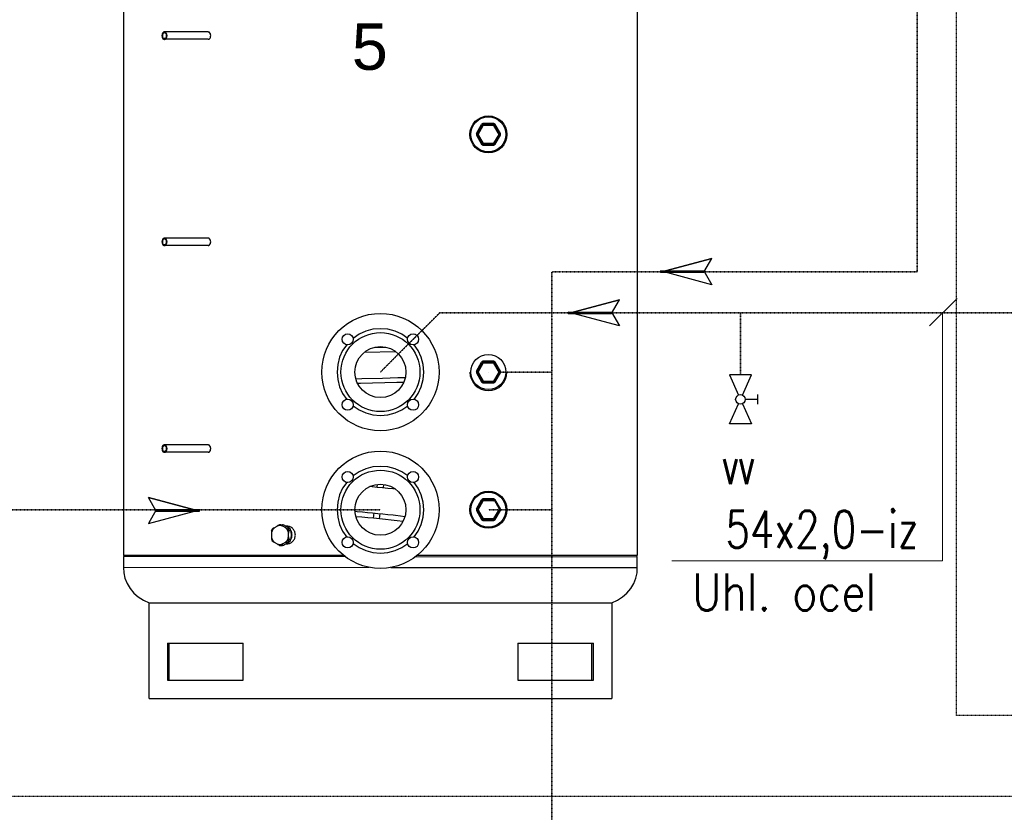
# Model space of a CAD drawing. Header units: millimetres. Extents: x -98431657 to -98227415, y -465497820 to -465456067.
# Tile 38 of 62: x -98397682 to -98396353, y -465489072 to -465488002. Entities that reach past the tile are written whole.
import ezdxf

# ---------------------------------------------------------------- set-up
doc = ezdxf.new("R2010")
doc.units = ezdxf.units.MM
doc.linetypes.add('Carkovana 0.5x', pattern=[0.14, 0.1, -0.04])
doc.linetypes.add('Teckovana', pattern=[0.06, 0, -0.06])
for name, color, linetype, lineweight in [('Pasivní chlazení', 7, 'Continuous', 25), ('WPF 1 - vrt', 7, 'Continuous', 25), ('základ', 7, 'Continuous', 25)]:
    doc.layers.add(name, color=color, linetype=linetype, lineweight=lineweight)
doc.styles.add('ARIAL', font='arial.ttf')
doc.styles.add('ROMANS', font='romans__.ttf')

# ---------------------------------------------------------------- blocks, each defined once
blk = doc.blocks.new('KOMPLEXNÍ OBJEKT_94')
at = {"layer": 'WPF 1 - vrt', "color": 0, "lineweight": 25}
blk.add_lwpolyline([(-98397425.7, -465488028.4), (-98397425.7, -465488028.4), (-98397425.7, -465488028.4)], dxfattribs=at)
for centre, radius, start, end in [((-98397426.9, -465488025.9), 2.73, 278.4846, 296.4098), ((-98397429.5, -465488024.5), 5.44, 315.2317, 341.9208)]:
    blk.add_arc(centre, radius, start, end, dxfattribs=at)
blk = doc.blocks.new('KOMPLEXNÍ OBJEKT_95')
at = {"layer": 'WPF 1 - vrt', "color": 0, "lineweight": 25}
blk.add_lwpolyline([(-98397425.7, -465488306.5), (-98397425.7, -465488306.5), (-98397425.7, -465488306.5)], dxfattribs=at)
for centre, radius, start, end in [((-98397427.4, -465488304.7), 2.26, 281.559, 294.6847), ((-98397426.8, -465488304.4), 2.41, 277.3, 297.5944)]:
    blk.add_arc(centre, radius, start, end, dxfattribs=at)
blk = doc.blocks.new('KOMPLEXNÍ OBJEKT_96')
at = {"layer": 'WPF 1 - vrt', "color": 0, "lineweight": 25}
blk.add_lwpolyline([(-98397425.7, -465488585.5), (-98397425.7, -465488585.5), (-98397425.7, -465488585.5)], dxfattribs=at)
blk.add_arc((-98397426.8, -465488583.2), 2.57, 278.273, 297.3077, dxfattribs=at)
blk = doc.blocks.new('KOMPLEXNÍ OBJEKT_97')
at = {"layer": 'WPF 1 - vrt', "color": 0, "lineweight": 25}
blk.add_line((-98397425.6, -465488019.3), (-98397425.6, -465488019.3), dxfattribs=at)
blk.add_arc((-98397426.8, -465488021.5), 2.51, 61.3479, 82.5859, dxfattribs=at)
blk = doc.blocks.new('KOMPLEXNÍ OBJEKT_99')
at = {"layer": 'WPF 1 - vrt', "color": 0, "lineweight": 25}
for p, q in [((-98397322.6, -465488707), (-98397326.8, -465488709.6)), ((-98397329.3, -465488711.4), (-98397326.4, -465488711.4))]:
    blk.add_line(p, q, dxfattribs=at)
for centre, radius, start, end in [((-98397287.8, -465488767.4), 69.7, 123.9773, 126.5428), ((-98397331.2, -465488698.2), 12.3, 313.9615, 332.2831), ((-98397332, -465488697.7), 13.2, 331.8395, 349.2804), ((-98397247.2, -465488695.2), 71.9, 183.8966, 186.0769)]:
    blk.add_arc(centre, radius, start, end, dxfattribs=at)
blk = doc.blocks.new('KOMPLEXNÍ OBJEKT_100')
at = {"layer": 'WPF 1 - vrt', "color": 0, "lineweight": 25}
blk.add_line((-98397319, -465488707), (-98397323.1, -465488709.6), dxfattribs=at)
blk.add_lwpolyline([(-98397316.4, -465488705.2), (-98397315.6, -465488703.7), (-98397318.6, -465488703.7), (-98397319.4, -465488705.2), (-98397316.4, -465488705.2)], dxfattribs=at)
for centre, radius, start, end in [((-98397369.6, -465488629.5), 92.7, 298.4263, 300.1407), ((-98397350.5, -465488659.5), 57, 303.5946, 306.7274)]:
    blk.add_arc(centre, radius, start, end, dxfattribs=at)
blk = doc.blocks.new('KOMPLEXNÍ OBJEKT_101')
at = {"layer": 'WPF 1 - vrt', "color": 0, "lineweight": 25}
blk.add_line((-98397315.3, -465488694.9), (-98397315.3, -465488700.1), dxfattribs=at)
blk.add_lwpolyline([(-98397315.6, -465488691.3), (-98397316.4, -465488689.8), (-98397319.4, -465488689.8), (-98397318.6, -465488691.3), (-98397315.6, -465488691.3)], dxfattribs=at)
for centre, radius, start, end in [((-98397353.8, -465488696.5), 38.5, 3.6983, 7.7116), ((-98397326.5, -465488697.5), 12.3, 359.7526, 26.4636), ((-98397332.9, -465488695.8), 17.7, 2.8483, 5.8822), ((-98397325.9, -465488697.6), 11.6, 333.0099, 359.8957), ((-98397387.1, -465488695.2), 72, 353.9094, 356.0897)]:
    blk.add_arc(centre, radius, start, end, dxfattribs=at)
blk = doc.blocks.new('KOMPLEXNÍ OBJEKT_102')
at = {"layer": 'WPF 1 - vrt', "color": 0, "lineweight": 25}
for p, q in [((-98397329.3, -465488683.6), (-98397326.4, -465488683.6)), ((-98397322.6, -465488688), (-98397326.8, -465488685.4)), ((-98397318.9, -465488700.1), (-98397318.9, -465488694.9))]:
    blk.add_line(p, q, dxfattribs=at)
for centre, radius, start, end in [((-98397290.2, -465488631.1), 65.5, 233.2666, 235.9998), ((-98397400.9, -465488822.4), 157.6, 60.7461, 61.7577), ((-98397331.2, -465488696.9), 12.3, 27.6779, 45.9995), ((-98397331.8, -465488697.3), 13.1, 10.5935, 28.2865)]:
    blk.add_arc(centre, radius, start, end, dxfattribs=at)
blk = doc.blocks.new('KOMPLEXNÍ OBJEKT_103')
at = {"layer": 'WPF 1 - vrt', "color": 0, "lineweight": 25}
for p, q in [((-98397342, -465488694.9), (-98397342, -465488700.1)), ((-98397341.7, -465488703.7), (-98397340.9, -465488705.2)), ((-98397338.3, -465488707), (-98397334.2, -465488709.6))]:
    blk.add_line(p, q, dxfattribs=at)
for centre, radius, start, end in [((-98397270.2, -465488699.8), 72, 173.928, 176.1083), ((-98397324.5, -465488699.2), 17.6, 182.8818, 185.9156), ((-98397303.5, -465488698.4), 38.5, 183.8885, 187.9017), ((-98397308.4, -465488661.9), 54.2, 233.103, 236.4036), ((-98397330.5, -465488699.2), 11, 250.4178, 289.6624)]:
    blk.add_arc(centre, radius, start, end, dxfattribs=at)
blk = doc.blocks.new('KOMPLEXNÍ OBJEKT_104')
at = {"layer": 'WPF 1 - vrt', "color": 0, "lineweight": 25}
blk.add_line((-98397319, -465488688), (-98397323.1, -465488685.4), dxfattribs=at)
blk.add_arc((-98397349, -465488733.1), 54.2, 53.0897, 56.3902, dxfattribs=at)
blk = doc.blocks.new('KOMPLEXNÍ OBJEKT_105')
at = {"layer": 'WPF 1 - vrt', "color": 0, "lineweight": 25}
for p, q in [((-98397341.7, -465488691.3), (-98397340.9, -465488689.8)), ((-98397338.3, -465488688), (-98397334.2, -465488685.4))]:
    blk.add_line(p, q, dxfattribs=at)
for centre, radius, start, end in [((-98397306.8, -465488735.5), 57, 123.6095, 126.7423), ((-98397287.7, -465488765.6), 92.7, 118.4173, 120.1317)]:
    blk.add_arc(centre, radius, start, end, dxfattribs=at)
blk = doc.blocks.new('KOMPLEXNÍ OBJEKT_106')
at = {"layer": 'WPF 1 - vrt', "color": 0, "lineweight": 25}
blk.add_line((-98397427.5, -465488585.9), (-98397486.3, -465488585.9), dxfattribs=at)
blk.add_arc((-98397486.3, -465488583.7), 2.28, 252.76, 270.1639, dxfattribs=at)
blk = doc.blocks.new('KOMPLEXNÍ OBJEKT_107')
at = {"layer": 'WPF 1 - vrt', "color": 0, "lineweight": 25}
blk.add_line((-98397427.5, -465488575.9), (-98397486.3, -465488575.9), dxfattribs=at)
for centre, radius, start, end in [((-98397486.3, -465488578.5), 2.56, 74.4735, 90.0755), ((-98397486.5, -465488579), 3.05, 45.5643, 73.5747)]:
    blk.add_arc(centre, radius, start, end, dxfattribs=at)
blk = doc.blocks.new('KOMPLEXNÍ OBJEKT_108')
at = {"layer": 'WPF 1 - vrt', "color": 0, "lineweight": 25}
blk.add_line((-98397427.5, -465488307), (-98397486.3, -465488307), dxfattribs=at)
blk.add_arc((-98397486.3, -465488304.4), 2.59, 254.5487, 269.8409, dxfattribs=at)
blk = doc.blocks.new('KOMPLEXNÍ OBJEKT_109')
at = {"layer": 'WPF 1 - vrt', "color": 0, "lineweight": 25}
blk.add_line((-98397427.5, -465488297), (-98397486.3, -465488297), dxfattribs=at)
for centre, radius, start, end in [((-98397486.3, -465488299.6), 2.6, 58.2975, 89.8415), ((-98397486.7, -465488300.3), 3.36, 46.6659, 59.5943), ((-98397427.5, -465488299.4), 2.47, 66.6724, 90.0075), ((-98397427.6, -465488299.9), 2.98, 46.9812, 68.2192)]:
    blk.add_arc(centre, radius, start, end, dxfattribs=at)
blk = doc.blocks.new('KOMPLEXNÍ OBJEKT_110')
at = {"layer": 'WPF 1 - vrt', "color": 0, "lineweight": 25}
blk.add_line((-98397427.5, -465488028.8), (-98397486.3, -465488028.8), dxfattribs=at)
blk.add_arc((-98397486.3, -465488026.3), 2.59, 254.4753, 269.7675, dxfattribs=at)
blk = doc.blocks.new('KOMPLEXNÍ OBJEKT_111')
at = {"layer": 'WPF 1 - vrt', "color": 0, "lineweight": 25}
blk.add_line((-98397427.5, -465488018.8), (-98397486.3, -465488018.8), dxfattribs=at)
for centre, radius, start, end in [((-98397486.4, -465488021.5), 2.65, 58.6043, 89.4652), ((-98397427.4, -465488021.1), 2.23, 77.6409, 90.3194)]:
    blk.add_arc(centre, radius, start, end, dxfattribs=at)
blk = doc.blocks.new('KOMPLEXNÍ OBJEKT_131')
at = {"layer": 'WPF 1 - vrt', "color": 0, "lineweight": 25}
for centre, radius, start, end in [((-98397320.8, -465488696.6), 11, 78.437, 89.7183), ((-98397321.1, -465488697), 11.4, 66.3152, 77.2619), ((-98397320.7, -465488695.9), 10.2, 53.712, 66.1086), ((-98397321, -465488696.6), 11, 43.0508, 54.7063), ((-98397321.8, -465488697.3), 12, 31.9167, 42.7253), ((-98397321, -465488696.9), 11.1, 20.7219, 32.6065), ((-98397322.3, -465488697.5), 12.6, 10.6755, 21.1545), ((-98397323.2, -465488697.6), 13.5, 0.2806, 10.1678), ((-98397321.4, -465488698), 11.6, 316.8239, 327.9836), ((-98397322, -465488697.6), 12.3, 328.1752, 338.8933), ((-98397323.5, -465488697.1), 13.8, 339.1265, 348.7407), ((-98397324.1, -465488697.4), 14.4, 350.3184, 359.5321)]:
    blk.add_arc(centre, radius, start, end, dxfattribs=at)
blk = doc.blocks.new('KOMPLEXNÍ OBJEKT_132')
at = {"layer": 'WPF 1 - vrt', "color": 0, "lineweight": 25}
for centre, radius, start, end in [((-98397320.8, -465488698.5), 10.8, 270.2088, 281.6359), ((-98397321.1, -465488698.2), 11.2, 282.5763, 293.6999), ((-98397321.2, -465488698.3), 11.2, 294.3753, 305.6345)]:
    blk.add_arc(centre, radius, start, end, dxfattribs=at)
blk = doc.blocks.new('KOMPLEXNÍ OBJEKT_133')
at = {"layer": 'WPF 1 - vrt', "color": 0, "lineweight": 25}
for centre, radius, start, end in [((-98397252.5, -465488565.2), 166, 240.8324, 241.7947), ((-98397330.1, -465488699.6), 11.9, 266.1603, 273.8397)]:
    blk.add_arc(centre, radius, start, end, dxfattribs=at)
blk = doc.blocks.new('KOMPLEXNÍ OBJEKT_134')
at = {"layer": 'WPF 1 - vrt', "color": 0, "lineweight": 25}
for centre, radius, start, end in [((-98397280.5, -465488696.6), 38.5, 172.1132, 176.1264), ((-98397301.4, -465488695.8), 17.6, 174.0844, 177.1182)]:
    blk.add_arc(centre, radius, start, end, dxfattribs=at)
blk = doc.blocks.new('KOMPLEXNÍ OBJEKT_135')
at = {"layer": 'WPF 1 - vrt', "color": 0, "lineweight": 25}
for centre, radius, start, end in [((-98397329, -465488697.4), 13.2, 151.8395, 169.2804), ((-98397329.9, -465488696.8), 12.1, 133.7226, 152.3296)]:
    blk.add_arc(centre, radius, start, end, dxfattribs=at)
blk = doc.blocks.new('KOMPLEXNÍ OBJEKT_136')
at = {"layer": 'WPF 1 - vrt', "color": 0, "lineweight": 25}
for centre, radius, start, end in [((-98397328.9, -465488697.6), 13.3, 190.7723, 208.1077), ((-98397329.9, -465488698.3), 12.1, 207.6704, 226.2774)]:
    blk.add_arc(centre, radius, start, end, dxfattribs=at)
blk = doc.blocks.new('KOMPLEXNÍ OBJEKT_137')
at = {"layer": 'WPF 1 - vrt', "color": 0, "lineweight": 25}
for centre, radius, start, end in [((-98397326.1, -465488697.5), 11.6, 12.0418, 24.3084), ((-98397326.7, -465488697.6), 12.3, 0.2573, 11.9737), ((-98397325.6, -465488697.8), 11.1, 335.3997, 348.2501), ((-98397326.1, -465488697.5), 11.7, 347.6541, 359.954)]:
    blk.add_arc(centre, radius, start, end, dxfattribs=at)
blk = doc.blocks.new('KOMPLEXNÍ OBJEKT_138')
at = {"layer": 'WPF 1 - vrt', "color": 0, "lineweight": 25}
for centre, radius, start, end in [((-98397484.7, -465488580.4), 5.07, 134.7502, 144.0473), ((-98397483, -465488580.9), 6.88, 164.2482, 195.7325), ((-98397484.4, -465488580.5), 5.42, 145.1853, 164.2306), ((-98397484.1, -465488581.3), 5.66, 194.6456, 213.6909), ((-98397485.2, -465488581.9), 4.48, 215.3472, 225.8554)]:
    blk.add_arc(centre, radius, start, end, dxfattribs=at)
blk = doc.blocks.new('KOMPLEXNÍ OBJEKT_139')
at = {"layer": 'WPF 1 - vrt', "color": 0, "lineweight": 25}
for centre, radius, start, end in [((-98397427.4, -465488578.4), 2.43, 66.7784, 78.8698), ((-98397427.7, -465488579.1), 3.15, 47.5655, 67.6348)]:
    blk.add_arc(centre, radius, start, end, dxfattribs=at)
blk = doc.blocks.new('KOMPLEXNÍ OBJEKT_140')
at = {"layer": 'WPF 1 - vrt', "color": 0, "lineweight": 25}
for centre, radius, start, end in [((-98397486.3, -465488579.2), 2.29, 90.6401, 104.6097), ((-98397486.3, -465488578.9), 1.99, 73.6715, 90.0683), ((-98397486.2, -465488578.7), 1.78, 57.5876, 75.7769), ((-98397486.4, -465488579.3), 2.37, 45.1529, 60.1138)]:
    blk.add_arc(centre, radius, start, end, dxfattribs=at)
blk = doc.blocks.new('KOMPLEXNÍ OBJEKT_141')
at = {"layer": 'WPF 1 - vrt', "color": 0, "lineweight": 25}
for centre, radius, start, end in [((-98397488.1, -465488580.7), 4.6, 16.7112, 34.4932), ((-98397488.1, -465488581.2), 4.59, 325.686, 343.7229), ((-98397489.6, -465488581), 6.05, 0.1958, 14.9501), ((-98397489.4, -465488580.9), 5.87, 344.8126, 359.8664)]:
    blk.add_arc(centre, radius, start, end, dxfattribs=at)
blk = doc.blocks.new('KOMPLEXNÍ OBJEKT_142')
at = {"layer": 'WPF 1 - vrt', "color": 0, "lineweight": 25}
for centre, radius, start, end in [((-98397483.3, -465488581), 5.84, 164.4417, 179.6713), ((-98397483.1, -465488580.9), 6.05, 180.601, 195.2859), ((-98397484.5, -465488580.7), 4.67, 145.7329, 163.3711)]:
    blk.add_arc(centre, radius, start, end, dxfattribs=at)
blk = doc.blocks.new('KOMPLEXNÍ OBJEKT_143')
at = {"layer": 'WPF 1 - vrt', "color": 0, "lineweight": 25}
for centre, radius, start, end in [((-98397485.1, -465488301.2), 4.67, 133.3049, 143.9055), ((-98397486.2, -465488299.9), 2.96, 106.0576, 134.0135)]:
    blk.add_arc(centre, radius, start, end, dxfattribs=at)
blk = doc.blocks.new('KOMPLEXNÍ OBJEKT_144')
at = {"layer": 'WPF 1 - vrt', "color": 0, "lineweight": 25}
for centre, radius, start, end in [((-98397485.2, -465488302.9), 4.41, 215.7088, 226.3094), ((-98397486, -465488303.7), 3.31, 225.9865, 239.2028)]:
    blk.add_arc(centre, radius, start, end, dxfattribs=at)
blk = doc.blocks.new('KOMPLEXNÍ OBJEKT_145')
at = {"layer": 'WPF 1 - vrt', "color": 0, "lineweight": 25}
for centre, radius, start, end in [((-98397486.3, -465488300.3), 2.29, 90.6401, 104.6097), ((-98397486.3, -465488300), 1.99, 73.6715, 90.0683), ((-98397486.2, -465488299.8), 1.78, 57.5876, 75.7769)]:
    blk.add_arc(centre, radius, start, end, dxfattribs=at)
blk = doc.blocks.new('KOMPLEXNÍ OBJEKT_146')
at = {"layer": 'WPF 1 - vrt', "color": 0, "lineweight": 25}
for centre, radius, start, end in [((-98397488.3, -465488301.8), 4.78, 16.835, 34.061), ((-98397488, -465488302.3), 4.43, 325.2529, 343.8511), ((-98397489.5, -465488302), 6.04, 0.2626, 14.9703), ((-98397489.3, -465488302), 5.83, 344.7682, 0)]:
    blk.add_arc(centre, radius, start, end, dxfattribs=at)
blk = doc.blocks.new('KOMPLEXNÍ OBJEKT_147')
at = {"layer": 'WPF 1 - vrt', "color": 0, "lineweight": 25}
for centre, radius, start, end in [((-98397485.6, -465488302.9), 3.32, 214.9178, 226.2848), ((-98397485.9, -465488303.1), 2.96, 226.6614, 238.6052)]:
    blk.add_arc(centre, radius, start, end, dxfattribs=at)
blk = doc.blocks.new('KOMPLEXNÍ OBJEKT_148')
at = {"layer": 'WPF 1 - vrt', "color": 0, "lineweight": 25}
for centre, radius, start, end in [((-98397483.3, -465488302), 5.88, 164.4899, 179.5315), ((-98397483.1, -465488301.9), 6.07, 180.5295, 195.2668), ((-98397484.3, -465488301.8), 4.84, 146.1642, 163.2447)]:
    blk.add_arc(centre, radius, start, end, dxfattribs=at)
blk = doc.blocks.new('KOMPLEXNÍ OBJEKT_149')
at = {"layer": 'WPF 1 - vrt', "color": 0, "lineweight": 25}
for centre, radius, start, end in [((-98397486.3, -465488304.5), 2.48, 284.6804, 301.5323), ((-98397486.7, -465488303.7), 3.36, 300.4057, 313.3341)]:
    blk.add_arc(centre, radius, start, end, dxfattribs=at)
blk = doc.blocks.new('KOMPLEXNÍ OBJEKT_150')
at = {"layer": 'WPF 1 - vrt', "color": 0, "lineweight": 25}
for centre, radius, start, end in [((-98397485.1, -465488023.1), 4.67, 133.3049, 143.9055), ((-98397486.2, -465488021.8), 2.96, 106.0576, 134.0135)]:
    blk.add_arc(centre, radius, start, end, dxfattribs=at)
blk = doc.blocks.new('KOMPLEXNÍ OBJEKT_151')
at = {"layer": 'WPF 1 - vrt', "color": 0, "lineweight": 25}
for centre, radius, start, end in [((-98397488.3, -465488023.7), 4.78, 16.835, 34.061), ((-98397488, -465488024.1), 4.43, 325.2529, 343.8511), ((-98397489.5, -465488023.9), 5.99, 0.1976, 15.0353), ((-98397489.4, -465488023.8), 5.88, 344.834, 359.9331)]:
    blk.add_arc(centre, radius, start, end, dxfattribs=at)
blk = doc.blocks.new('KOMPLEXNÍ OBJEKT_152')
at = {"layer": 'WPF 1 - vrt', "color": 0, "lineweight": 25}
for centre, radius, start, end in [((-98397483.3, -465488023.9), 5.88, 164.4899, 179.5315), ((-98397483.2, -465488023.8), 5.94, 180.4654, 195.4216), ((-98397484.3, -465488023.7), 4.84, 146.1642, 163.2447)]:
    blk.add_arc(centre, radius, start, end, dxfattribs=at)

msp = doc.modelspace()

# ---------------------------------------------------------------- linework, layer by layer
at = {"color": 0, "linetype": 'Continuous', "lineweight": 13}
for p, q in [((-98396416.9, -465488378.3), (-98396454, -465488415.4)), ((-98396436.5, -465488397.9), (-98396436.5, -465488732.5)), ((-98396436.5, -465488732.5), (-98396801.8, -465488732.5))]:
    msp.add_line(p, q, dxfattribs=at)
at = {"layer": 'Pasivní chlazení', "color": 171, "linetype": 'Carkovana 0.5x', "lineweight": 35, "true_color": 0x7070ff}
msp.add_line((-98397049.2, -465488477.7), (-98397049.2, -465488477.7), dxfattribs=at)
at = {"layer": 'WPF 1 - vrt', "color": 0, "lineweight": 25}
for p, q in [((-98397541.5, -465487197.3), (-98397541.5, -465488725)), ((-98396848.3, -465487197.3), (-98396848.3, -465488725)), ((-98397488.8, -465488020.3), (-98397489.6, -465488021.9)), ((-98397489.6, -465488025.8), (-98397488.8, -465488027.4)), ((-98397488.3, -465488026.7), (-98397488.9, -465488025.4)), ((-98397488.8, -465488027.4), (-98397488.3, -465488028)), ((-98397488.3, -465488021), (-98397487.9, -465488020.5)), ((-98397487.9, -465488027.2), (-98397488.3, -465488026.7)), ((-98397487.9, -465488020.5), (-98397487.4, -465488020.2)), ((-98397487.7, -465488028.5), (-98397487, -465488028.7)), ((-98397487.4, -465488020.2), (-98397486.9, -465488019.9)), ((-98397486.9, -465488027.8), (-98397487.4, -465488027.5)), ((-98397486.3, -465488018.8), (-98397487, -465488018.9)), ((-98397486.3, -465488019.8), (-98397485.8, -465488019.9)), ((-98397485.8, -465488027.8), (-98397486.3, -465488027.8)), ((-98397486.3, -465488028.8), (-98397485.6, -465488028.7)), ((-98397485.3, -465488027.5), (-98397485.8, -465488027.8)), ((-98397485.6, -465488028.7), (-98397485, -465488028.5)), ((-98397485.3, -465488020.2), (-98397484.8, -465488020.5)), ((-98397484.8, -465488027.2), (-98397485.3, -465488027.5)), ((-98397484.4, -465488019.7), (-98397485, -465488019.2)), ((-98397484.8, -465488020.5), (-98397484.3, -465488021)), ((-98397484.3, -465488026.7), (-98397484.8, -465488027.2)), ((-98397483.8, -465488020.3), (-98397484.4, -465488019.7)), ((-98397484.4, -465488028), (-98397483.8, -465488027.4)), ((-98397482.8, -465488023.9), (-98397483.1, -465488021.9)), ((-98397483.1, -465488025.8), (-98397482.8, -465488023.9)), ((-98397427.5, -465488028.8), (-98397427, -465488028.8)), ((-98397426.5, -465488019.1), (-98397427, -465488018.9)), ((-98397427, -465488028.8), (-98397426.5, -465488028.6)), ((-98397425.7, -465488019.3), (-98397425.8, -465488019.3)), ((-98397425.8, -465488019.3), (-98397425.8, -465488019.4)), ((-98397425.8, -465488028.2), (-98397425.8, -465488028.3)), ((-98397425.8, -465488028.3), (-98397425.7, -465488028.4)), ((-98397425.6, -465488019.3), (-98397425.7, -465488019.3)), ((-98397425.7, -465488019.3), (-98397425.7, -465488019.3)), ((-98397425.7, -465488028.4), (-98397425.6, -465488028.4)), ((-98397425.7, -465488028.4), (-98397425.7, -465488028.4)), ((-98397425.5, -465488019.5), (-98397425.6, -465488019.3)), ((-98397425.6, -465488019.7), (-98397425.5, -465488019.5)), ((-98397425.5, -465488028.2), (-98397425.6, -465488028)), ((-98397425.6, -465488028.4), (-98397425.5, -465488028.2)), ((-98397424.4, -465488021.4), (-98397425.5, -465488019.6)), ((-98397424, -465488022.6), (-98397424.4, -465488021.4)), ((-98397424.4, -465488026.2), (-98397424, -465488025.1)), ((-98397423.8, -465488023.6), (-98397423.9, -465488023.6)), ((-98397423.9, -465488023.6), (-98397423.9, -465488023.6)), ((-98397423.7, -465488023.8), (-98397423.9, -465488023.8)), ((-98397423.9, -465488024.1), (-98397423.8, -465488024)), ((-98397423.9, -465488024), (-98397423.9, -465488024)), ((-98397423.8, -465488023.7), (-98397423.8, -465488023.6)), ((-98397423.7, -465488023.8), (-98397423.8, -465488023.7)), ((-98397423.8, -465488024), (-98397423.7, -465488023.9)), ((-98397423.8, -465488024), (-98397423.8, -465488024)), ((-98397423.7, -465488023.8), (-98397423.7, -465488023.8)), ((-98397423.7, -465488023.9), (-98397423.7, -465488023.9)), ((-98397057.3, -465488144.4), (-98397064.2, -465488156.5)), ((-98397056.2, -465488142.5), (-98397058.3, -465488143.8)), ((-98397056.2, -465488143.8), (-98397057.3, -465488144.4)), ((-98397042.2, -465488142.5), (-98397056.2, -465488142.5)), ((-98397042.2, -465488143.8), (-98397056.2, -465488143.8)), ((-98397040.1, -465488143.8), (-98397042.2, -465488142.5)), ((-98397042.2, -465488145), (-98397040.1, -465488143.8)), ((-98397041.2, -465488144.4), (-98397042.2, -465488143.8)), ((-98397034.2, -465488156.5), (-98397041.2, -465488144.4)), ((-98397033.1, -465488155.8), (-98397040.1, -465488143.8)), ((-98397065.3, -465488155.8), (-98397063.2, -465488157.1)), ((-98397065.3, -465488155.8), (-98397065.3, -465488158.3)), ((-98397064.2, -465488156.5), (-98397064.2, -465488157.7)), ((-98397064.2, -465488157.7), (-98397057.3, -465488169.8)), ((-98397063.2, -465488157.1), (-98397056.2, -465488169.1)), ((-98397041.2, -465488169.8), (-98397034.2, -465488157.7)), ((-98397040.1, -465488170.4), (-98397033.1, -465488158.3)), ((-98397035.3, -465488157.1), (-98397033.1, -465488155.8)), ((-98397034.2, -465488157.7), (-98397034.2, -465488156.5)), ((-98397033.1, -465488158.3), (-98397033.1, -465488155.8)), ((-98397058.3, -465488170.4), (-98397056.2, -465488169.2)), ((-98397058.3, -465488170.4), (-98397056.2, -465488171.6)), ((-98397057.3, -465488169.8), (-98397056.2, -465488170.4)), ((-98397056.2, -465488169.1), (-98397042.2, -465488169.1)), ((-98397056.2, -465488170.4), (-98397042.2, -465488170.4)), ((-98397042.2, -465488171.6), (-98397042.2, -465488169.1)), ((-98397042.2, -465488170.4), (-98397041.2, -465488169.8)), ((-98397042.2, -465488171.6), (-98397040.1, -465488170.4)), ((-98397486.3, -465488297), (-98397487, -465488297.1)), ((-98397483.8, -465488298.4), (-98397484.4, -465488297.8)), ((-98397425.7, -465488297.4), (-98397425.8, -465488297.5)), ((-98397425.8, -465488297.5), (-98397425.8, -465488297.6)), ((-98397425.6, -465488297.5), (-98397425.7, -465488297.4)), ((-98397425.7, -465488297.4), (-98397425.7, -465488297.4)), ((-98397425.5, -465488297.6), (-98397425.6, -465488297.5)), ((-98397425.6, -465488297.5), (-98397425.6, -465488297.5)), ((-98397425.6, -465488297.8), (-98397425.5, -465488297.6)), ((-98397424.4, -465488299.6), (-98397425.5, -465488297.8)), ((-98397488.8, -465488298.4), (-98397489.6, -465488300.1)), ((-98397489.6, -465488303.9), (-98397488.8, -465488305.5)), ((-98397488.3, -465488304.8), (-98397488.9, -465488303.5)), ((-98397488.3, -465488299.1), (-98397487.9, -465488298.7)), ((-98397487.9, -465488298.7), (-98397487.4, -465488298.3)), ((-98397487.7, -465488306.6), (-98397487, -465488306.9)), ((-98397487.4, -465488298.3), (-98397486.9, -465488298)), ((-98397486.9, -465488305.9), (-98397487.4, -465488305.7)), ((-98397485.8, -465488305.9), (-98397486.3, -465488306)), ((-98397486.3, -465488307), (-98397485.6, -465488306.9)), ((-98397485.3, -465488305.7), (-98397485.8, -465488305.9)), ((-98397485.3, -465488298.3), (-98397484.8, -465488298.7)), ((-98397484.8, -465488305.3), (-98397485.3, -465488305.7)), ((-98397484.8, -465488298.7), (-98397484.3, -465488299.1)), ((-98397484.3, -465488304.8), (-98397484.8, -465488305.3)), ((-98397484.4, -465488306.1), (-98397483.8, -465488305.5)), ((-98397482.8, -465488302), (-98397483.1, -465488300.1)), ((-98397483.1, -465488303.9), (-98397482.8, -465488302)), ((-98397427.5, -465488307), (-98397427, -465488306.9)), ((-98397425.8, -465488306.4), (-98397425.8, -465488306.5)), ((-98397425.8, -465488306.5), (-98397425.7, -465488306.5)), ((-98397425.7, -465488306.5), (-98397425.6, -465488306.5)), ((-98397425.7, -465488306.5), (-98397425.7, -465488306.5)), ((-98397425.5, -465488306.3), (-98397425.6, -465488306.2)), ((-98397425.6, -465488306.5), (-98397425.5, -465488306.3)), ((-98397425.5, -465488306.2), (-98397424.4, -465488304.4)), ((-98397424, -465488300.7), (-98397424.4, -465488299.6)), ((-98397424.4, -465488304.4), (-98397424, -465488303.2)), ((-98397423.8, -465488301.8), (-98397423.9, -465488301.8)), ((-98397423.9, -465488301.8), (-98397423.9, -465488301.8)), ((-98397423.7, -465488302), (-98397423.9, -465488302)), ((-98397423.9, -465488302.2), (-98397423.8, -465488302.2)), ((-98397423.9, -465488302.2), (-98397423.9, -465488302.2)), ((-98397423.7, -465488301.9), (-98397423.8, -465488301.8)), ((-98397423.8, -465488301.8), (-98397423.8, -465488301.8)), ((-98397423.8, -465488302.2), (-98397423.8, -465488302.1)), ((-98397423.8, -465488302.1), (-98397423.7, -465488302.1)), ((-98397423.7, -465488302), (-98397423.7, -465488301.9)), ((-98397423.7, -465488302.1), (-98397423.7, -465488302)), ((-98397174.1, -465488450.3), (-98397217, -465488451.4)), ((-98397203.3, -465488444.4), (-98397188.2, -465488444)), ((-98397057.3, -465488465), (-98397064.2, -465488477)), ((-98397056.2, -465488463.1), (-98397058.3, -465488464.4)), ((-98397056.2, -465488464.4), (-98397057.3, -465488465)), ((-98397042.2, -465488463.1), (-98397056.2, -465488463.1)), ((-98397042.2, -465488464.4), (-98397056.2, -465488464.4)), ((-98397040.1, -465488464.4), (-98397042.2, -465488463.1)), ((-98397042.2, -465488465.6), (-98397040.1, -465488464.4)), ((-98397041.2, -465488465), (-98397042.2, -465488464.4)), ((-98397034.2, -465488477.1), (-98397041.2, -465488465)), ((-98397033.1, -465488476.4), (-98397040.1, -465488464.4)), ((-98397065.3, -465488476.4), (-98397063.2, -465488477.7)), ((-98397065.3, -465488476.4), (-98397065.3, -465488478.9)), ((-98397064.2, -465488477.1), (-98397064.2, -465488478.3)), ((-98397064.2, -465488478.3), (-98397057.3, -465488490.4)), ((-98397063.2, -465488477.7), (-98397056.2, -465488489.7)), ((-98397041.2, -465488490.4), (-98397034.2, -465488478.3)), ((-98397040.1, -465488491), (-98397033.1, -465488478.9)), ((-98397035.3, -465488477.7), (-98397033.1, -465488476.4)), ((-98397034.2, -465488478.3), (-98397034.2, -465488477.1)), ((-98397033.1, -465488478.9), (-98397033.1, -465488476.4)), ((-98397228, -465488486.6), (-98397220.2, -465488486.4)), ((-98397221.8, -465488493.1), (-98397225.5, -465488493.2)), ((-98397172.8, -465488491.9), (-98397221.8, -465488493.1)), ((-98397058.3, -465488491), (-98397056.2, -465488489.7)), ((-98397058.3, -465488491), (-98397056.2, -465488492.2)), ((-98397057.3, -465488490.4), (-98397056.2, -465488491)), ((-98397056.2, -465488489.8), (-98397042.2, -465488489.8)), ((-98397056.2, -465488491), (-98397042.2, -465488491)), ((-98397042.2, -465488492.2), (-98397042.2, -465488489.8)), ((-98397042.2, -465488491), (-98397041.2, -465488490.4)), ((-98397042.2, -465488492.2), (-98397040.1, -465488491)), ((-98397487.7, -465488576.3), (-98397488.3, -465488576.8)), ((-98397487, -465488576), (-98397487.7, -465488576.3)), ((-98397486.3, -465488575.9), (-98397487, -465488576)), ((-98397483.8, -465488577.4), (-98397484.4, -465488576.8)), ((-98397427, -465488576), (-98397427.5, -465488575.9)), ((-98397425.7, -465488576.4), (-98397425.8, -465488576.4)), ((-98397425.8, -465488576.4), (-98397425.8, -465488576.5)), ((-98397425.6, -465488576.4), (-98397425.7, -465488576.4)), ((-98397425.7, -465488576.4), (-98397425.7, -465488576.4)), ((-98397425.5, -465488576.6), (-98397425.6, -465488576.4)), ((-98397425.6, -465488576.4), (-98397425.6, -465488576.4)), ((-98397425.6, -465488576.8), (-98397425.5, -465488576.6)), ((-98397424.4, -465488578.5), (-98397425.5, -465488576.7)), ((-98397488.3, -465488583.8), (-98397488.9, -465488582.5)), ((-98397488.3, -465488578.1), (-98397487.9, -465488577.6)), ((-98397487.9, -465488584.3), (-98397488.3, -465488583.8)), ((-98397488.3, -465488585.1), (-98397487.7, -465488585.5)), ((-98397487.9, -465488577.6), (-98397487.4, -465488577.2)), ((-98397487.4, -465488584.6), (-98397487.9, -465488584.3)), ((-98397487.7, -465488585.5), (-98397487, -465488585.8)), ((-98397487.4, -465488577.2), (-98397486.9, -465488577)), ((-98397486.9, -465488584.9), (-98397487.4, -465488584.6)), ((-98397485.8, -465488584.9), (-98397486.3, -465488584.9)), ((-98397486.3, -465488585.9), (-98397485.6, -465488585.8)), ((-98397485.3, -465488584.6), (-98397485.8, -465488584.9)), ((-98397485.6, -465488585.8), (-98397485, -465488585.6)), ((-98397484.8, -465488584.3), (-98397485.3, -465488584.6)), ((-98397484.8, -465488577.6), (-98397484.3, -465488578.1)), ((-98397484.3, -465488583.8), (-98397484.8, -465488584.3)), ((-98397484.4, -465488585.1), (-98397483.8, -465488584.5)), ((-98397483.1, -465488579), (-98397483.8, -465488577.4)), ((-98397483.8, -465488584.5), (-98397483.1, -465488582.9)), ((-98397482.8, -465488580.9), (-98397483.1, -465488579)), ((-98397483.1, -465488582.9), (-98397482.8, -465488580.9)), ((-98397427.5, -465488585.9), (-98397427, -465488585.9)), ((-98397427, -465488585.9), (-98397426.5, -465488585.7)), ((-98397425.8, -465488585.3), (-98397425.8, -465488585.4)), ((-98397425.8, -465488585.4), (-98397425.7, -465488585.5)), ((-98397425.7, -465488585.5), (-98397425.6, -465488585.4)), ((-98397425.7, -465488585.5), (-98397425.7, -465488585.5)), ((-98397425.5, -465488585.3), (-98397425.6, -465488585.1)), ((-98397425.6, -465488585.4), (-98397425.5, -465488585.3)), ((-98397425.5, -465488585.1), (-98397424.4, -465488583.3)), ((-98397424, -465488579.7), (-98397424.4, -465488578.5)), ((-98397424.4, -465488583.3), (-98397424, -465488582.2)), ((-98397423.8, -465488580.7), (-98397423.9, -465488580.7)), ((-98397423.9, -465488580.7), (-98397423.9, -465488580.7)), ((-98397423.7, -465488580.9), (-98397423.9, -465488580.9)), ((-98397423.9, -465488581.1), (-98397423.8, -465488581.1)), ((-98397423.9, -465488581.1), (-98397423.9, -465488581.1)), ((-98397423.8, -465488580.8), (-98397423.8, -465488580.7)), ((-98397423.7, -465488580.9), (-98397423.8, -465488580.8)), ((-98397423.8, -465488581.1), (-98397423.7, -465488581)), ((-98397423.8, -465488581.1), (-98397423.8, -465488581.1)), ((-98397423.7, -465488581), (-98397423.7, -465488580.9)), ((-98397423.7, -465488580.9), (-98397423.7, -465488580.9)), ((-98397199.1, -465488629.3), (-98397199.6, -465488633.1)), ((-98397190.7, -465488629.3), (-98397191.3, -465488634)), ((-98397057.3, -465488650.7), (-98397064.2, -465488662.7)), ((-98397056.2, -465488648.8), (-98397058.3, -465488650)), ((-98397056.2, -465488650), (-98397057.3, -465488650.7)), ((-98397042.2, -465488648.8), (-98397056.2, -465488648.8)), ((-98397042.2, -465488650), (-98397056.2, -465488650)), ((-98397040.1, -465488650), (-98397042.2, -465488648.8)), ((-98397042.2, -465488651.3), (-98397040.1, -465488650)), ((-98397041.2, -465488650.7), (-98397042.2, -465488650.1)), ((-98397034.2, -465488662.8), (-98397041.2, -465488650.7)), ((-98397033.1, -465488662.1), (-98397040.1, -465488650.1)), ((-98397203.9, -465488667.8), (-98397204.8, -465488674.9)), ((-98397195.6, -465488668.7), (-98397196.5, -465488675.7)), ((-98397065.3, -465488662.1), (-98397063.2, -465488663.4)), ((-98397065.3, -465488662.1), (-98397065.3, -465488664.6)), ((-98397064.2, -465488662.8), (-98397064.2, -465488664)), ((-98397064.2, -465488664), (-98397057.3, -465488676.1)), ((-98397063.2, -465488663.4), (-98397056.2, -465488675.4)), ((-98397041.2, -465488676.1), (-98397034.2, -465488664)), ((-98397040.1, -465488676.7), (-98397033.1, -465488664.6)), ((-98397034.2, -465488664), (-98397034.2, -465488662.8)), ((-98397033.1, -465488664.6), (-98397033.1, -465488662.1)), ((-98397058.3, -465488676.7), (-98397056.2, -465488675.4)), ((-98397058.3, -465488676.7), (-98397056.2, -465488677.9)), ((-98397057.3, -465488676.1), (-98397056.2, -465488676.7)), ((-98397056.2, -465488675.4), (-98397042.2, -465488675.4)), ((-98397056.2, -465488676.7), (-98397042.2, -465488676.7)), ((-98397042.2, -465488677.9), (-98397042.2, -465488675.4)), ((-98397042.2, -465488676.7), (-98397041.2, -465488676.1)), ((-98397042.2, -465488677.9), (-98397040.1, -465488676.7)), ((-98397341.7, -465488691.3), (-98397341.8, -465488692.2)), ((-98397330.9, -465488683.6), (-98397331.8, -465488684.1)), ((-98397330.1, -465488683.6), (-98397327.1, -465488683.6)), ((-98397326.4, -465488683.6), (-98397327.2, -465488683.6)), ((-98397323.1, -465488685.4), (-98397323.9, -465488684.9)), ((-98397320.8, -465488685.7), (-98397322.5, -465488685.8)), ((-98397320.4, -465488685.7), (-98397322.3, -465488685.9)), ((-98397318.2, -465488686.3), (-98397321.7, -465488686.3)), ((-98397319.4, -465488689.8), (-98397320.2, -465488689.4)), ((-98397316.9, -465488686.4), (-98397318.2, -465488686.3)), ((-98397334.2, -465488709.6), (-98397333.4, -465488710.1)), ((-98397322.6, -465488707), (-98397321.8, -465488706.6)), ((-98397322.5, -465488709.2), (-98397320.8, -465488709.4)), ((-98397322.3, -465488709.1), (-98397320.4, -465488709.4)), ((-98397318.2, -465488708.7), (-98397321.7, -465488708.7)), ((-98397318.6, -465488703.7), (-98397318.7, -465488702.8)), ((-98397315.6, -465488703.7), (-98397315.5, -465488702.8)), ((-98397313, -465488705.9), (-98397314.7, -465488707.4)), ((-98397330.1, -465488711.5), (-98397327.1, -465488711.5)), ((-98397327.2, -465488711.5), (-98397326.4, -465488711.4)), ((-98397326.4, -465488711.4), (-98397325.5, -465488711)), ((-98397245.1, -465488724.5), (-98397541.5, -465488725)), ((-98397541.1, -465488725), (-98397541.5, -465488726.8)), ((-98397242.4, -465488726.6), (-98397541.5, -465488726.7)), ((-98397541.5, -465488726.8), (-98397541.5, -465488741.2)), ((-98396848.3, -465488725), (-98397145.7, -465488725.3)), ((-98396848.3, -465488726.8), (-98396848.7, -465488725)), ((-98397541.5, -465488741.2), (-98397209.9, -465488741)), ((-98397181, -465488741.2), (-98396848.3, -465488741.2)), ((-98397507.1, -465488789.1), (-98396882.7, -465488789.1)), ((-98397507.1, -465488918.2), (-98397507.1, -465488789.1)), ((-98397482.3, -465488843.3), (-98397380.1, -465488843.3)), ((-98397480, -465488893.2), (-98397480, -465488843.2)), ((-98397009.7, -465488843.3), (-98396907.5, -465488843.3)), ((-98396909.8, -465488893.2), (-98396909.8, -465488843.2)), ((-98396907.5, -465488893.2), (-98396907.5, -465488843.2))]:
    msp.add_line(p, q, dxfattribs=at)
at = {"layer": 'WPF 1 - vrt'}
for p, q in [((-98396882.7, -465488789.1), (-98396882.7, -465488918.2)), ((-98397507.1, -465488918.2), (-98396882.7, -465488918.2)), ((-98397492.8, -465488918.2), (-98396897, -465488918.2))]:
    msp.add_line(p, q, dxfattribs=at)
at = {"layer": 'WPF 1 - vrt', "color": 0, "lineweight": 25}
for points in [[(-98397065.3, -465488155.8), (-98397058.3, -465488143.8), (-98397056.2, -465488145)], [(-98397063.2, -465488157.1), (-98397056.2, -465488145), (-98397056.2, -465488142.5)], [(-98397042.2, -465488142.5), (-98397042.2, -465488145), (-98397056.2, -465488145)], [(-98397042.2, -465488145), (-98397035.3, -465488157.1), (-98397033.1, -465488158.3)], [(-98397063.2, -465488157.1), (-98397065.3, -465488158.3), (-98397058.3, -465488170.4)], [(-98397035.3, -465488157.1), (-98397042.2, -465488169.1), (-98397040.1, -465488170.4)], [(-98397056.2, -465488169.1), (-98397056.2, -465488171.6), (-98397042.2, -465488171.6)], [(-98397158.1, -465488432.2), (-98397166.1, -465488426.7), (-98397175, -465488422.6), (-98397184.8, -465488420), (-98397194.9, -465488419.2), (-98397205.1, -465488420), (-98397214.8, -465488422.6), (-98397223.8, -465488426.7), (-98397231.7, -465488432.2)], [(-98397240.4, -465488440.9), (-98397245.9, -465488448.8), (-98397250, -465488457.8), (-98397252.6, -465488467.5), (-98397253.4, -465488477.7), (-98397252.6, -465488487.8), (-98397250, -465488497.6), (-98397245.9, -465488506.5), (-98397240.4, -465488514.5)], [(-98397149.4, -465488514.5), (-98397143.9, -465488506.5), (-98397139.8, -465488497.6), (-98397137.3, -465488487.8), (-98397136.4, -465488477.7), (-98397137.3, -465488467.5), (-98397139.8, -465488457.8), (-98397143.9, -465488448.8), (-98397149.4, -465488440.9)], [(-98397065.3, -465488476.4), (-98397058.3, -465488464.4), (-98397056.2, -465488465.6)], [(-98397063.2, -465488477.7), (-98397056.2, -465488465.6), (-98397056.2, -465488463.1)], [(-98397042.2, -465488463.1), (-98397042.2, -465488465.6), (-98397056.2, -465488465.6)], [(-98397042.2, -465488465.6), (-98397035.3, -465488477.7), (-98397033.1, -465488478.9)], [(-98397063.2, -465488477.7), (-98397065.3, -465488478.9), (-98397058.3, -465488491)], [(-98397035.3, -465488477.7), (-98397042.2, -465488489.8), (-98397040.1, -465488491)], [(-98397220.2, -465488486.4), (-98397192.2, -465488485.8), (-98397171.2, -465488485.2)], [(-98397163.6, -465488491.7), (-98397165.8, -465488491.8), (-98397172.8, -465488491.9)], [(-98397171.2, -465488485.2), (-98397164.2, -465488485.1), (-98397161.4, -465488485)], [(-98397056.2, -465488489.8), (-98397056.2, -465488492.2), (-98397042.2, -465488492.2)], [(-98397231.7, -465488523.1), (-98397223.8, -465488528.7), (-98397214.8, -465488532.8), (-98397205.1, -465488535.3), (-98397194.9, -465488536.2), (-98397184.8, -465488535.3), (-98397175, -465488532.8), (-98397166.1, -465488528.7), (-98397158.1, -465488523.1)], [(-98397158.1, -465488617.9), (-98397166.1, -465488612.4), (-98397175, -465488608.3), (-98397184.8, -465488605.7), (-98397194.9, -465488604.9), (-98397205.1, -465488605.7), (-98397214.8, -465488608.3), (-98397223.8, -465488612.4), (-98397231.7, -465488617.9)], [(-98397240.4, -465488626.6), (-98397245.9, -465488634.5), (-98397250, -465488643.5), (-98397252.6, -465488653.2), (-98397253.4, -465488663.4), (-98397252.6, -465488673.5), (-98397250, -465488683.3), (-98397245.9, -465488692.2), (-98397240.4, -465488700.2)], [(-98397149.4, -465488700.1), (-98397143.9, -465488692.2), (-98397139.8, -465488683.3), (-98397137.3, -465488673.5), (-98397136.4, -465488663.4), (-98397137.3, -465488653.2), (-98397139.8, -465488643.5), (-98397143.9, -465488634.5), (-98397149.4, -465488626.6)], [(-98397174.6, -465488635.7), (-98397178, -465488635.3), (-98397185.1, -465488634.6), (-98397192.1, -465488633.9), (-98397199.2, -465488633.2), (-98397206.2, -465488632.5), (-98397209.3, -465488632.2)], [(-98397065.3, -465488662.1), (-98397058.3, -465488650), (-98397056.2, -465488651.3)], [(-98397063.2, -465488663.4), (-98397056.2, -465488651.3), (-98397056.2, -465488648.8)], [(-98397042.2, -465488648.8), (-98397042.2, -465488651.3), (-98397056.2, -465488651.3)], [(-98397229.2, -465488665.5), (-98397226.1, -465488665.8), (-98397219.2, -465488666.4), (-98397212.3, -465488667), (-98397205.4, -465488667.7), (-98397198.5, -465488668.4), (-98397191.7, -465488669.1), (-98397184.8, -465488669.8), (-98397177.9, -465488670.5), (-98397174.5, -465488670.9), (-98397167.6, -465488671.7), (-98397161.8, -465488672.4)], [(-98397063.2, -465488663.4), (-98397065.3, -465488664.6), (-98397058.3, -465488676.7)], [(-98397035.3, -465488663.4), (-98397042.2, -465488675.4), (-98397040.1, -465488676.7)], [(-98397056.2, -465488675.4), (-98397056.2, -465488677.9), (-98397042.2, -465488677.9)], [(-98397231.7, -465488708.8), (-98397223.8, -465488714.4), (-98397214.8, -465488718.5), (-98397205.1, -465488721), (-98397194.9, -465488721.9), (-98397184.8, -465488721), (-98397175, -465488718.5), (-98397166.1, -465488714.4), (-98397158.1, -465488708.8)], [(-98396848.3, -465488741.2), (-98396848.3, -465488726.8), (-98397148.2, -465488727.2)], [(-98397541.5, -465488741.2), (-98397541.2, -465488748.5), (-98397539.6, -465488755.9), (-98397536.7, -465488763.1), (-98397532.7, -465488769.8), (-98397527.7, -465488775.8), (-98397521.7, -465488781.1), (-98397514.8, -465488785.5), (-98397507.1, -465488789.1)], [(-98396882.7, -465488789.1), (-98396875, -465488785.5), (-98396868.1, -465488781.1), (-98396862.2, -465488775.8), (-98396857.1, -465488769.8), (-98396853.1, -465488763.1), (-98396850.2, -465488755.9), (-98396848.6, -465488748.5), (-98396848.3, -465488741.2)], [(-98397482.3, -465488843.2), (-98397482.3, -465488893.2), (-98397380.1, -465488893.2), (-98397380.1, -465488843.2)], [(-98397009.7, -465488843.2), (-98397009.7, -465488893.2), (-98396907.5, -465488893.2)]]:
    msp.add_lwpolyline(points, dxfattribs=at)
for centre, radius in [((-98397049.2, -465488157.1), 25), ((-98397049.2, -465488157.1), 23.7), ((-98397194.9, -465488477.7), 79.1), ((-98397194.9, -465488477.7), 53.3), ((-98397239.1, -465488433.5), 7.49), ((-98397150.8, -465488433.5), 7.49), ((-98397194.9, -465488477.7), 34.4), ((-98397049.2, -465488477.7), 23.7), ((-98397239.1, -465488521.8), 7.49), ((-98397150.8, -465488521.8), 7.49), ((-98397194.9, -465488663.4), 79.1), ((-98397194.9, -465488663.4), 53.3), ((-98397239.1, -465488619.2), 7.49), ((-98397150.8, -465488619.2), 7.49), ((-98397194.9, -465488663.4), 34.4), ((-98397049.2, -465488663.4), 25), ((-98397049.2, -465488663.4), 23.7), ((-98397239.1, -465488707.5), 7.49), ((-98397150.8, -465488707.5), 7.49)]:
    msp.add_circle(centre, radius, dxfattribs=at)
for centre, radius, start, end in [((-98397482.9, -465488023.8), 6.93, 164.3014, 195.7325), ((-98397486, -465488025.6), 3.31, 225.9865, 239.2028), ((-98397485.9, -465488025), 2.96, 226.6614, 238.6052), ((-98397486.3, -465488022.1), 2.29, 90.3675, 104.3372), ((-98397486.3, -465488025.9), 1.93, 253.4127, 270.0684), ((-98397486.2, -465488021.7), 1.78, 57.5876, 75.7769), ((-98397486.5, -465488025.8), 3.04, 300.1903, 314.6205), ((-98397488.7, -465488023.6), 5.89, 16.5363, 34.0477), ((-98397488.7, -465488024.1), 5.89, 325.9523, 343.4637), ((-98397431.1, -465488023.8), 7.18, 349.683, 10.416), ((-98397482.9, -465488301.9), 6.97, 164.3543, 195.6082), ((-98397486.3, -465488304), 1.93, 253.4127, 270.0684), ((-98397488.7, -465488301.7), 5.89, 16.5363, 34.0477), ((-98397488.7, -465488302.2), 5.89, 325.9523, 343.4637), ((-98397431, -465488301.9), 7.09, 349.625, 10.3582), ((-98397049.2, -465488477.7), 25, 180.0306, 359.9694), ((-98397486.3, -465488583), 1.93, 253.4127, 270.0684), ((-98397486.5, -465488582.9), 3.04, 300.1903, 314.6205), ((-98397431, -465488580.9), 7.09, 349.625, 10.3582), ((-98397459.6, -465491282.2), 2619.7, 83.5313, 84.9265), ((-98397330.5, -465488695.8), 11, 70.372, 109.6166), ((-98397330.1, -465488695.5), 11.9, 86.1603, 93.8397), ((-98397286.8, -465488627.4), 70.4, 239.4233, 241.6807), ((-98397217.7, -465488892), 212.7, 118.5732, 119.322)]:
    msp.add_arc(centre, radius, start, end, dxfattribs=at)
at = {"layer": 'základ', "color": 171, "linetype": 'Carkovana 0.5x', "lineweight": 35, "true_color": 0x7070ff}
for p, q in [((-98396470.8, -465488342.5), (-98396470.8, -465486088.8)), ((-98396963.7, -465488342.5), (-98396470.8, -465488342.5)), ((-98396963.7, -465488663.4), (-98396963.7, -465488342.5)), ((-98397194.9, -465488477.7), (-98397115.2, -465488397.9)), ((-98397115.2, -465488397.9), (-98396302.9, -465488397.9)), ((-98396709.1, -465488397.9), (-98396709.1, -465488481.6)), ((-98397035.3, -465488477.7), (-98396963.7, -465488477.7)), ((-98397194.9, -465488663.4), (-98397709.2, -465488663.4)), ((-98397049.2, -465488663.4), (-98396963.7, -465488663.4)), ((-98396963.7, -465489409.9), (-98396963.7, -465488663.4))]:
    msp.add_line(p, q, dxfattribs=at)
at = {"layer": 'základ', "linetype": 'Teckovana'}
for p, q in [((-98396417.8, -465488940.8), (-98396417.8, -465486210.8)), ((-98394257.9, -465488940.8), (-98396417.8, -465488940.8)), ((-98396013.2, -465489050.2), (-98398502.7, -465489050.2))]:
    msp.add_line(p, q, dxfattribs=at)
at = {"layer": 'základ'}
for p, q in [((-98396816.8, -465488343.1), (-98396747.9, -465488324.7)), ((-98396758.4, -465488343.1), (-98396816.8, -465488343.1)), ((-98396941.4, -465488398.5), (-98396872.5, -465488380.1)), ((-98396883, -465488398.5), (-98396941.4, -465488398.5)), ((-98396686.1, -465488507.9), (-98396686.1, -465488521.1)), ((-98396686.1, -465488514.5), (-98396702.4, -465488514.5)), ((-98396686.1, -465488514.5), (-98396702.4, -465488514.5)), ((-98397439, -465488665.2), (-98397507.9, -465488646.8)), ((-98397497.3, -465488665.2), (-98397439, -465488665.2))]:
    msp.add_line(p, q, dxfattribs=at)
for points in [[(-98396816.8, -465488343.1), (-98396758.4, -465488343.1), (-98396747.9, -465488324.7), (-98396816.8, -465488343.1)], [(-98396816.8, -465488341.3), (-98396758.4, -465488341.3), (-98396747.9, -465488359.8), (-98396816.8, -465488341.3)], [(-98396941.4, -465488398.5), (-98396883, -465488398.5), (-98396872.5, -465488380.1), (-98396941.4, -465488398.5)], [(-98396941.4, -465488396.7), (-98396883, -465488396.7), (-98396872.5, -465488415.2), (-98396941.4, -465488396.7)], [(-98397439, -465488665.2), (-98397497.3, -465488665.2), (-98397507.9, -465488646.8), (-98397439, -465488665.2)], [(-98397439, -465488663.4), (-98397497.3, -465488663.4), (-98397507.9, -465488681.8), (-98397439, -465488663.4)]]:
    msp.add_lwpolyline(points, close=True, dxfattribs=at)
for points in [[(-98396706.4, -465488508.7), (-98396694.2, -465488481.6), (-98396723.9, -465488481.6), (-98396711.7, -465488508.7)], [(-98396706.4, -465488520.6), (-98396694.2, -465488547.7), (-98396723.9, -465488547.7), (-98396711.7, -465488520.6)]]:
    msp.add_lwpolyline(points, dxfattribs=at)
msp.add_circle((-98396709.1, -465488514.6), 6.5, dxfattribs=at)

# ---------------------------------------------------------------- block references
at = {"layer": 'WPF 1 - vrt', "color": 0, "lineweight": 25}
for name in ['KOMPLEXNÍ OBJEKT_152', 'KOMPLEXNÍ OBJEKT_150', 'KOMPLEXNÍ OBJEKT_110', 'KOMPLEXNÍ OBJEKT_111', 'KOMPLEXNÍ OBJEKT_151', 'KOMPLEXNÍ OBJEKT_97', 'KOMPLEXNÍ OBJEKT_94', 'KOMPLEXNÍ OBJEKT_143', 'KOMPLEXNÍ OBJEKT_109', 'KOMPLEXNÍ OBJEKT_148', 'KOMPLEXNÍ OBJEKT_144', 'KOMPLEXNÍ OBJEKT_147', 'KOMPLEXNÍ OBJEKT_108', 'KOMPLEXNÍ OBJEKT_145', 'KOMPLEXNÍ OBJEKT_149', 'KOMPLEXNÍ OBJEKT_146', 'KOMPLEXNÍ OBJEKT_95', 'KOMPLEXNÍ OBJEKT_138', 'KOMPLEXNÍ OBJEKT_107', 'KOMPLEXNÍ OBJEKT_139', 'KOMPLEXNÍ OBJEKT_142', 'KOMPLEXNÍ OBJEKT_106', 'KOMPLEXNÍ OBJEKT_140', 'KOMPLEXNÍ OBJEKT_141', 'KOMPLEXNÍ OBJEKT_96', 'KOMPLEXNÍ OBJEKT_135', 'KOMPLEXNÍ OBJEKT_103', 'KOMPLEXNÍ OBJEKT_105', 'KOMPLEXNÍ OBJEKT_102', 'KOMPLEXNÍ OBJEKT_104', 'KOMPLEXNÍ OBJEKT_131', 'KOMPLEXNÍ OBJEKT_101', 'KOMPLEXNÍ OBJEKT_134', 'KOMPLEXNÍ OBJEKT_137', 'KOMPLEXNÍ OBJEKT_136', 'KOMPLEXNÍ OBJEKT_99', 'KOMPLEXNÍ OBJEKT_100', 'KOMPLEXNÍ OBJEKT_132', 'KOMPLEXNÍ OBJEKT_133']:
    msp.add_blockref(name, (0, 0), dxfattribs=at)

# ---------------------------------------------------------------- texts
at = {"color": 0, "linetype": 'Continuous', "lineweight": 35, "insert": (-98397233.5, -465488070.8), "char_height": 62.5, "width": 79.905, "attachment_point": 7, "style": 'ARIAL'}
msp.add_mtext('{\\fArial|i0|b0;\\H62.500000;\\W1.000000;\\C7;5}\\P', dxfattribs=at)
at = {"layer": 'Pasivní chlazení', "color": 0, "lineweight": 25, "char_height": 50, "attachment_point": 2, "style": 'ROMANS'}
for s, insert, width in [('\\W0.77;54x2,0-iz', (-98396599, -465488664.7), 322.488), ('\\W0.84;Uhl.\\~ocel', (-98396650.1, -465488749.4), 324.363)]:
    msp.add_mtext(s, dxfattribs=dict(at, insert=insert, width=width))
at = {"layer": 'základ', "insert": (-98396733.7, -465488603.7), "char_height": 50, "width": 74.219, "attachment_point": 4, "style": 'ROMANS'}
msp.add_mtext('\\W0.64;vv', dxfattribs=at)

doc.saveas('drawing.dxf')
